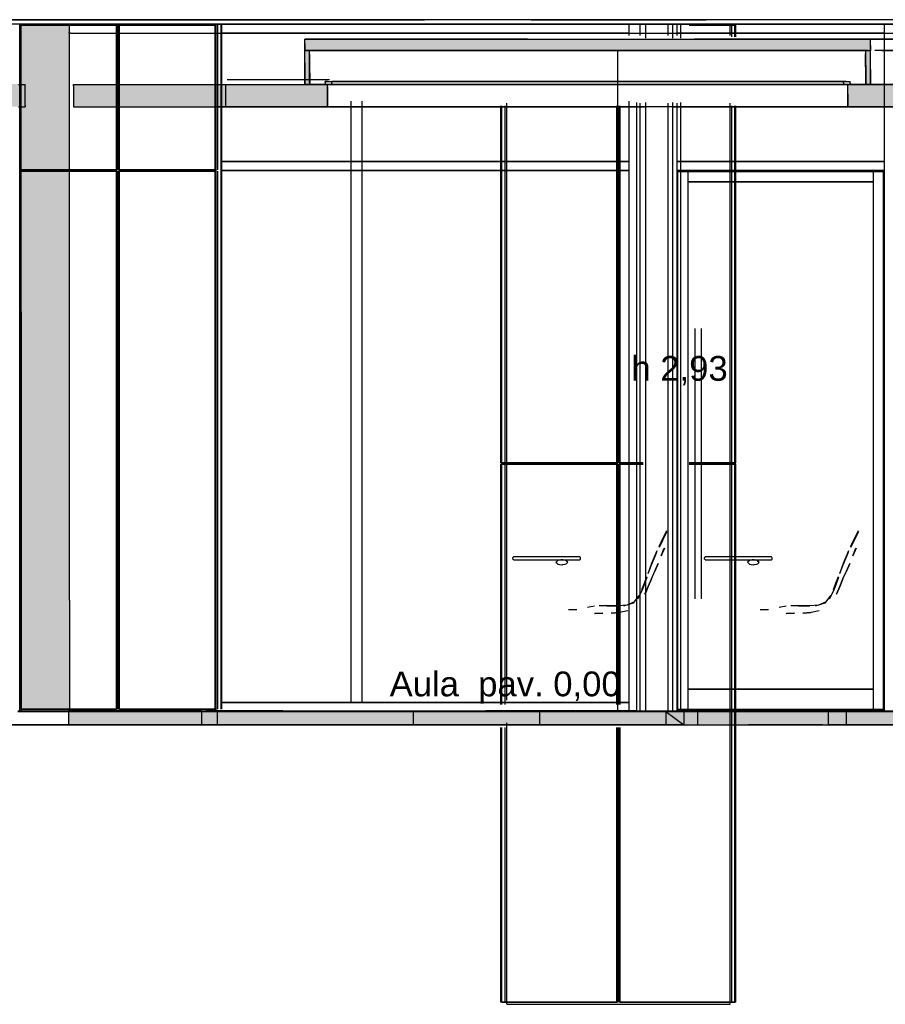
# Model space of a CAD drawing. Header units: millimetres. Extents: x -8253 to 34045, y -61360 to 6071.
# Tile 24 of 67: x 16574 to 20414, y -41300 to -36930. Entities that reach past the tile are written whole.
import ezdxf
from ezdxf.enums import TextEntityAlignment as Align

# ---------------------------------------------------------------- set-up
doc = ezdxf.new("R2010")
doc.units = ezdxf.units.MM
for name, color, linetype in [('S-QUOTE', 40, 'Continuous'), ('S-TAGLIO-ARR', 9, 'Continuous'), ('S-TAGLIO-CS', 9, 'Continuous'), ('S-TAGLIO-NUOVO', 40, 'Continuous'), ('S-TAGLIO-PAV', 33, 'Continuous'), ('S-TAGLIO-SOFF', 8, 'Continuous'), ('S-TESTI', 7, 'Continuous'), ('S-VISTA', 8, 'Continuous'), ('S-VISTA-ARREDI', 9, 'Continuous')]:
    doc.layers.add(name, color=color, linetype=linetype)
doc.styles.add('VISIO', font='arial.ttf')

msp = doc.modelspace()

# ---------------------------------------------------------------- hatches: boundary and pattern name
at = {"layer": 'S-TAGLIO-CS'}
for points in [[(19444, -37068), (17860, -37068), (17846, -37068), (17840, -37068), (17840, -37036), (17840, -37016), (18826, -37016), (20258, -37016), (20348, -37016), (20348, -37046), (20348, -37068), (20336, -37068), (20328, -37068), (20258, -37068), (19444, -37068)], [(17846, -37068), (17860, -37068), (17860, -37082), (17860, -37164), (17860, -37166), (17860, -37212), (17860, -37216), (17852, -37216), (17840, -37216), (17840, -37122), (17840, -37068), (17846, -37068)], [(20328, -37068), (20336, -37068), (20348, -37068), (20348, -37152), (20348, -37216), (20340, -37216), (20328, -37216), (20328, -37132), (20328, -37068)], [(16136, -37316), (16116, -37316), (16116, -37310), (16116, -37216), (16128, -37216), (16144, -37216), (16152, -37216), (16196, -37216), (16198, -37216), (16208, -37216), (16216, -37216), (16416, -37216), (16450, -37216), (16550, -37216), (16568, -37216), (16598, -37216), (16598, -37310), (16598, -37316), (16568, -37316), (16550, -37316), (16450, -37316), (16416, -37316), (16360, -37316), (16136, -37316)], [(16814, -37316), (16812, -37316), (16812, -37224), (16812, -37216), (16814, -37216), (17446, -37216), (17452, -37216), (17458, -37216), (17460, -37216), (17470, -37216), (17526, -37216), (17620, -37216), (17840, -37216), (17852, -37216), (17860, -37216), (17928, -37216), (17940, -37216), (17940, -37226), (17940, -37316), (17526, -37316), (17470, -37316), (17460, -37316), (17458, -37316), (17452, -37316), (17446, -37316), (16814, -37316)], [(20338, -37316), (20248, -37316), (20248, -37260), (20248, -37216), (20258, -37216), (20328, -37216), (20340, -37216), (20348, -37216), (20424, -37216), (20576, -37216), (20630, -37216), (20632, -37216), (20692, -37216), (20698, -37216), (20698, -37264), (20698, -37316), (20692, -37316), (20632, -37316), (20630, -37316), (20576, -37316), (20338, -37316)]]:
    msp.add_hatch(color=9, dxfattribs=at).paths.add_polyline_path(points)
at = {"layer": 'S-TAGLIO-NUOVO'}
msp.add_hatch(color=40, dxfattribs=at).paths.add_polyline_path([(16580, -36950), (16672, -36950), (16796, -36950), (16796, -39506), (16796, -40000), (16672, -40000), (16608, -40000), (16580, -40000), (16580, -39598), (16580, -38226), (16580, -36950)])
at = {"layer": 'S-TAGLIO-PAV'}
for points in [[(16798, -40000), (16790, -40000), (16790, -39998), (16946, -39998), (17394, -39998), (17406, -39998), (17436, -39998), (17436, -40000), (17366, -40000), (17364, -40000), (17354, -40000), (17350, -40000), (16798, -40000)], [(20136, -40060), (19808, -40060), (19760, -40060), (17734, -40060), (17716, -40060), (17600, -40060), (17366, -40060), (17364, -40060), (17354, -40060), (17350, -40060), (17342, -40060), (16790, -40060), (16790, -40004), (16790, -40000), (16798, -40000), (17350, -40000), (17354, -40000), (17364, -40000), (17366, -40000), (17436, -40000), (17440, -40000), (17614, -40000), (17732, -40000), (18152, -40000), (18184, -40000), (18640, -40000), (18642, -40000), (19710, -40000), (19732, -40000), (19842, -40000), (19844, -40000), (19996, -40000), (20026, -40000), (20034, -40000), (20418, -40000), (20424, -40000), (20432, -40000), (20638, -40000), (20664, -40000), (20664, -40030), (20664, -40060), (20468, -40060), (20250, -40060), (20210, -40060), (20136, -40060)], [(17614, -40000), (17440, -40000), (17440, -39998), (17740, -39998), (18640, -39998), (18640, -40000), (18184, -40000), (18152, -40000), (17732, -40000), (17614, -40000)], [(19710, -40000), (18642, -40000), (18642, -39998), (18944, -39998), (19842, -39998), (19842, -40000), (19732, -40000), (19710, -40000)], [(19996, -40000), (19844, -40000), (19844, -39998), (20052, -39998), (20664, -39998), (20664, -40000), (20638, -40000), (20432, -40000), (20424, -40000), (20418, -40000), (20034, -40000), (20026, -40000), (19996, -40000)]]:
    msp.add_hatch(color=33, dxfattribs=at).paths.add_polyline_path(points)

# ---------------------------------------------------------------- linework, layer by layer
at = {"layer": 'S-QUOTE'}
msp.add_line((19227.5, -39998), (19227.5, -37067), dxfattribs=at)
at = {"layer": 'S-TAGLIO-ARR'}
for p, q in [((18761.9, -39317.1), (18761, -39318)), ((18761, -39319.3), (18761, -39318)), ((18761, -39324), (18761, -39319.3)), ((18761, -39324), (18764.1, -39326.3)), ((18765, -39314), (18761.9, -39317.1)), ((18764.1, -39326.3), (18765, -39327)), ((18776.4, -39314), (18765, -39314)), ((18765, -39327), (18776.4, -39327)), ((18802, -39314), (18776.4, -39314)), ((18776.4, -39327), (18802, -39327)), ((18833.4, -39314), (18802, -39314)), ((18802, -39327), (18807.6, -39327)), ((18807.6, -39327), (18839, -39327)), ((18839, -39314), (18833.4, -39314)), ((18870.4, -39314), (18839, -39314)), ((18839, -39327), (18844.6, -39327)), ((18844.6, -39327), (18876, -39327)), ((18876, -39314), (18870.4, -39314)), ((18907.4, -39314), (18876, -39314)), ((18876, -39327), (18881.6, -39327)), ((18881.6, -39327), (18913, -39327)), ((18913, -39314), (18907.4, -39314)), ((18944.4, -39314), (18913, -39314)), ((18913, -39327), (18918.6, -39327)), ((18918.6, -39327), (18950, -39327)), ((18950, -39314), (18944.4, -39314)), ((18981.4, -39314), (18950, -39314)), ((18950, -39327), (18955.6, -39327)), ((18955.6, -39327), (18987, -39327)), ((18973.8, -39327.8), (18960.9, -39330.3)), ((18978.6, -39327), (18973.8, -39327.8)), ((18982.7, -39327.7), (18978.6, -39327)), ((18987, -39314), (18981.4, -39314)), ((18996.2, -39330), (18982.7, -39327.7)), ((19018.4, -39314), (18987, -39314)), ((18987, -39327), (18992.6, -39327)), ((18992.6, -39327), (19024, -39327)), ((19000.4, -39334.1), (18996.2, -39330)), ((19024, -39314), (19018.4, -39314)), ((19040.7, -39314), (19024, -39314)), ((19024, -39327), (19040.7, -39327)), ((19047, -39314), (19040.7, -39314)), ((19040.7, -39327), (19058.7, -39327)), ((19058.7, -39314), (19047, -39314)), ((19061, -39317), (19058.7, -39314)), ((19058.7, -39327), (19059.7, -39326.3)), ((19059.7, -39326.3), (19062, -39324)), ((19062, -39318), (19061, -39317)), ((19062, -39322.4), (19062, -39318)), ((19062, -39324), (19062, -39322.4)), ((19611.9, -39317.1), (19611, -39318)), ((19611, -39319.3), (19611, -39318)), ((19611, -39324), (19611, -39319.3)), ((19611, -39324), (19614.1, -39326.3)), ((19615, -39314), (19611.9, -39317.1)), ((19614.1, -39326.3), (19615, -39327)), ((19626.4, -39314), (19615, -39314)), ((19615, -39327), (19626.4, -39327)), ((19652, -39314), (19626.4, -39314)), ((19626.4, -39327), (19652, -39327)), ((19683.4, -39314), (19652, -39314)), ((19652, -39327), (19657.6, -39327)), ((19657.6, -39327), (19689, -39327)), ((19689, -39314), (19683.4, -39314)), ((19720.4, -39314), (19689, -39314)), ((19689, -39327), (19694.6, -39327)), ((19694.6, -39327), (19726, -39327)), ((19726, -39314), (19720.4, -39314)), ((19757.4, -39314), (19726, -39314)), ((19726, -39327), (19731.6, -39327)), ((19731.6, -39327), (19763, -39327)), ((19763, -39314), (19757.4, -39314)), ((19794.4, -39314), (19763, -39314)), ((19763, -39327), (19768.6, -39327)), ((19768.6, -39327), (19800, -39327)), ((19800, -39314), (19794.4, -39314)), ((19831.4, -39314), (19800, -39314)), ((19800, -39327), (19805.6, -39327)), ((19805.6, -39327), (19837, -39327)), ((19823.8, -39327.8), (19810.9, -39330.3)), ((19828.6, -39327), (19823.8, -39327.8)), ((19832.7, -39327.7), (19828.6, -39327)), ((19837, -39314), (19831.4, -39314)), ((19846.2, -39330), (19832.7, -39327.7)), ((19868.4, -39314), (19837, -39314)), ((19837, -39327), (19842.6, -39327)), ((19842.6, -39327), (19874, -39327)), ((19850.4, -39334.1), (19846.2, -39330)), ((19874, -39314), (19868.4, -39314)), ((19890.7, -39314), (19874, -39314)), ((19874, -39327), (19890.7, -39327)), ((19897, -39314), (19890.7, -39314)), ((19890.7, -39327), (19908.7, -39327)), ((19908.7, -39314), (19897, -39314)), ((19911, -39317), (19908.7, -39314)), ((19908.7, -39327), (19909.7, -39326.3)), ((19909.7, -39326.3), (19912, -39324)), ((19912, -39318), (19911, -39317)), ((19912, -39322.4), (19912, -39318)), ((19912, -39324), (19912, -39322.4)), ((18953.2, -39337.4), (18952.6, -39338)), ((18952.6, -39338), (18959, -39343.8)), ((18960.9, -39330.3), (18953.2, -39337.4)), ((18959, -39343.8), (18960.9, -39346)), ((18960.9, -39346), (18968.6, -39347.3)), ((18968.6, -39347.3), (18978.6, -39349)), ((18978.6, -39349), (18980.2, -39348.8)), ((18980.2, -39348.8), (18982.6, -39348.2)), ((18982.6, -39348.2), (18993.1, -39346.3)), ((18993.1, -39346.3), (18998.6, -39345)), ((18998.6, -39345), (19001.7, -39341.8)), ((19004.8, -39338), (19000.4, -39334.1)), ((19001.7, -39341.8), (19004.8, -39338)), ((19803.2, -39337.4), (19802.6, -39338)), ((19802.6, -39338), (19809, -39343.8)), ((19810.9, -39330.3), (19803.2, -39337.4)), ((19809, -39343.8), (19810.9, -39346)), ((19810.9, -39346), (19818.6, -39347.3)), ((19818.6, -39347.3), (19828.6, -39349)), ((19828.6, -39349), (19830.2, -39348.8)), ((19830.2, -39348.8), (19832.6, -39348.2)), ((19832.6, -39348.2), (19843.1, -39346.3)), ((19843.1, -39346.3), (19848.6, -39345)), ((19848.6, -39345), (19851.7, -39341.8)), ((19854.8, -39338), (19850.4, -39334.1)), ((19851.7, -39341.8), (19854.8, -39338))]:
    msp.add_line(p, q, dxfattribs=at)
at = {"layer": 'S-TAGLIO-CS'}
for p, q in [((18826.1, -37017), (17839, -37017)), ((17839, -37035), (17839, -37017)), ((17839, -37035), (17839, -37067)), ((18826.1, -37017), (20257.8, -37017)), ((20257.8, -37017), (20348, -37017)), ((20348, -37045.1), (20348, -37017)), ((20348, -37045.1), (20348, -37067)), ((19443.4, -37067), (17839, -37067)), ((17846.3, -37067), (17839, -37067)), ((17839, -37121.1), (17839, -37067)), ((17846.3, -37067), (17859, -37067)), ((17859, -37163), (17859, -37067)), ((17861, -37165.2), (17861, -37082)), ((19443.4, -37067), (20257.8, -37067)), ((20257.8, -37067), (20348, -37067)), ((20326, -37138.7), (20326, -37082)), ((20336.7, -37067), (20328, -37067)), ((20328, -37132.4), (20328, -37067)), ((20336.7, -37067), (20348, -37067)), ((20348, -37151.4), (20348, -37067)), ((17839, -37121.1), (17839, -37217)), ((20326, -37138.7), (20326, -37212)), ((20328, -37132.4), (20328, -37217)), ((17859, -37163), (17859, -37217)), ((17861, -37165.2), (17861, -37212)), ((20348, -37151.4), (20348, -37217)), ((16568.3, -37217), (16597.4, -37217)), ((16597.4, -37217), (16598, -37217)), ((16598, -37310.6), (16598, -37217)), ((16813.3, -37217), (16812.7, -37217)), ((16812.7, -37223.5), (16812.7, -37217)), ((16812.7, -37223.5), (16812.7, -37317)), ((16813.3, -37217), (17445.4, -37217)), ((17445.4, -37217), (17452.9, -37217)), ((17452.9, -37217), (17458.4, -37217)), ((17458.4, -37217), (17460.1, -37217)), ((17460.1, -37217), (17469.9, -37217)), ((17469.9, -37217), (17525.5, -37217)), ((17525.5, -37217), (17619.4, -37217)), ((17619.4, -37217), (17939, -37217)), ((17851.8, -37217), (17839, -37217)), ((17851.8, -37217), (17859, -37217)), ((17939.8, -37205), (17929, -37205)), ((17929, -37209.3), (17929, -37205)), ((17929, -37209.3), (17929, -37217)), ((17948.4, -37217), (17929, -37217)), ((17939, -37226.7), (17939, -37217)), ((17939, -37226.7), (17939, -37317)), ((17939.8, -37205), (17959, -37205)), ((17948.4, -37217), (17959, -37217)), ((17959, -37212.7), (17959, -37205)), ((17959, -37212.7), (17959, -37217)), ((20240.8, -37205), (20228, -37205)), ((20228, -37210.2), (20228, -37205)), ((20228, -37210.2), (20228, -37217)), ((20245, -37217), (20228, -37217)), ((20240.8, -37205), (20258, -37205)), ((20245, -37217), (20258, -37217)), ((20423.1, -37217), (20248, -37217)), ((20248, -37260.1), (20248, -37217)), ((20258, -37211.8), (20258, -37205)), ((20258, -37211.8), (20258, -37217)), ((20339.2, -37217), (20328, -37217)), ((20339.2, -37217), (20348, -37217)), ((20248, -37260.1), (20248, -37317)), ((16568.3, -37317), (16597.4, -37317)), ((16597.4, -37317), (16598, -37317)), ((16598, -37310.6), (16598, -37317)), ((16813.3, -37317), (16812.7, -37317)), ((16813.3, -37317), (17445.4, -37317)), ((17445.4, -37317), (17452.9, -37317)), ((17452.9, -37317), (17458.4, -37317)), ((17458.4, -37317), (17460.1, -37317)), ((17460.1, -37317), (17469.9, -37317)), ((17469.9, -37317), (17525.5, -37317)), ((17525.5, -37317), (17939, -37317)), ((20338.3, -37317), (20248, -37317)), ((20338.3, -37317), (20575.6, -37317))]:
    msp.add_line(p, q, dxfattribs=at)
at = {"layer": 'S-TAGLIO-NUOVO'}
for p, q in [((16671.2, -36950), (16580, -36950)), ((16580, -38226), (16580, -36950)), ((16671.2, -36950), (16795, -36950)), ((16795, -39505.8), (16795, -36950)), ((16580, -38226), (16580, -39597.1)), ((16795, -39505.8), (16795, -40000)), ((16580, -39597.1), (16580, -40000)), ((16608.4, -40000), (16580, -40000)), ((16608.4, -40000), (16671.8, -40000)), ((16671.8, -40000), (16795, -40000))]:
    msp.add_line(p, q, dxfattribs=at)
at = {"layer": 'S-TAGLIO-PAV'}
for p, q in [((16945.4, -39998), (16790, -39998)), ((16790, -39998.5), (16790, -40000)), ((16790, -40003.9), (16790, -40000)), ((16798.5, -40000), (16790, -40000)), ((16790, -40003.9), (16790, -40060)), ((16798.5, -40000), (17349.8, -40000)), ((16945.4, -39998), (17393.5, -39998)), ((17349.8, -40000), (17354.8, -40000)), ((17354.8, -40000), (17363.9, -40000)), ((17363.9, -40000), (17365.7, -40000)), ((17365.7, -40000), (17613.9, -40000)), ((17393.5, -39998), (17406.1, -39998)), ((17406.1, -39998), (17436, -39998)), ((17436, -39999.5), (17436, -39998)), ((17436, -39999.5), (17436, -40000)), ((17436.8, -40000), (17436, -40000)), ((17436.8, -40000), (17439, -40000)), ((17740.6, -39998), (17439, -39998)), ((17439, -39998.5), (17439, -39998)), ((17439, -39998.5), (17439, -40000)), ((17613.9, -40000), (17732.9, -40000)), ((17732.9, -40000), (18152.2, -40000)), ((17740.6, -39998), (18639, -39998)), ((18152.2, -40000), (18184.2, -40000)), ((18184.2, -40000), (19709.2, -40000)), ((18639, -39999.5), (18639, -39998)), ((18639, -39999.5), (18639, -40000)), ((18639.8, -40000), (18639, -40000)), ((18639.8, -40000), (18642, -40000)), ((18943.6, -39998), (18642, -39998)), ((18642, -39998.5), (18642, -39998)), ((18642, -39998.5), (18642, -40000)), ((18943.6, -39998), (19842, -39998)), ((19709.2, -40000), (19732.6, -40000)), ((19732.6, -40000), (19995.4, -40000)), ((19842, -39999.5), (19842, -39998)), ((19842, -39999.5), (19842, -40000)), ((19842.8, -40000), (19842, -40000)), ((19842.8, -40000), (19845, -40000)), ((20051.1, -39998), (19845, -39998)), ((19845, -39998.5), (19845, -39998)), ((19845, -39998.5), (19845, -40000)), ((19995.4, -40000), (20025.5, -40000)), ((20025.5, -40000), (20033.5, -40000)), ((20033.5, -40000), (20417.5, -40000)), ((20051.1, -39998), (20665, -39998)), ((17341.4, -40060), (16790, -40060)), ((17341.4, -40060), (17349.8, -40060)), ((17349.8, -40060), (17354.8, -40060)), ((17354.8, -40060), (17363.9, -40060)), ((17363.9, -40060), (17365.7, -40060)), ((17365.7, -40060), (17600.7, -40060)), ((17600.7, -40060), (17716.6, -40060)), ((17716.6, -40060), (17733, -40060)), ((17733, -40060), (19760.2, -40060)), ((19760.2, -40060), (19807.5, -40060)), ((20135.6, -40060), (19807.5, -40060)), ((20135.6, -40060), (20209.6, -40060)), ((20209.6, -40060), (20249.8, -40060)), ((20249.8, -40060), (20467.5, -40060))]:
    msp.add_line(p, q, dxfattribs=at)
at = {"layer": 'S-TAGLIO-SOFF'}
for p, q in [((16798.9, -36990), (16790, -36990)), ((16798.9, -36990), (17348.3, -36990)), ((17348.3, -36990), (17353.6, -36990)), ((17353.6, -36990), (17363.2, -36990)), ((17363.2, -36990), (17365.1, -36990)), ((17365.1, -36990), (17613.2, -36990)), ((17613.2, -36990), (17731.5, -36990)), ((17731.5, -36990), (18144.1, -36990)), ((18144.1, -36990), (18176.4, -36990)), ((18176.4, -36990), (19771.7, -36990)), ((19771.7, -36990), (19817.6, -36990)), ((20134.8, -36990), (19817.6, -36990)), ((20134.8, -36990), (20211.4, -36990)), ((20211.4, -36990), (20250.1, -36990)), ((20250.1, -36990), (20460.3, -36990))]:
    msp.add_line(p, q, dxfattribs=at)
at = {"layer": 'S-VISTA'}
for p, q in [((19350, -36950), (14005, -36950)), ((19440, -36930), (14060, -36930)), ((19350, -36950), (14217, -36950)), ((14940, -36930), (18320, -36930)), ((18300, -36930), (14940, -36930)), ((17445, -36950), (16575, -36950)), ((16575, -36950), (17445, -36950)), ((16575, -40000), (16575, -36950)), ((17007, -36955), (16575, -36955)), ((16575, -37597), (16575, -36955)), ((16575, -37597), (16575, -36955)), ((16579, -36955), (17003, -36955)), ((16579, -37597), (16579, -36955)), ((16795, -36950), (16580, -36950)), ((16795, -36950), (16580, -36950)), ((16810, -36950), (16860, -36950)), ((16860, -36950), (16810, -36950)), ((16860, -36950), (19278, -36950)), ((19278, -36950), (16860, -36950)), ((17003, -37597), (17003, -36955)), ((17007, -37597), (17007, -36955)), ((17007, -37597), (17007, -36955)), ((17445, -36955), (17013, -36955)), ((17013, -37597), (17013, -36955)), ((17013, -37597), (17013, -36955)), ((17017, -36955), (17441, -36955)), ((17017, -37597), (17017, -36955)), ((17441, -37597), (17441, -36955)), ((17445, -40000), (17445, -36950)), ((17445, -37597), (17445, -36955)), ((17445, -37597), (17445, -36955)), ((17453, -37597), (17453, -36955)), ((17453, -37597), (17453, -36955)), ((17453, -37597), (17453, -36955)), ((17453, -37597), (17453, -36955)), ((17467, -37597), (17467, -36955)), ((17467, -37597), (17467, -36955)), ((17467, -37597), (17467, -36955)), ((17467, -37597), (17467, -36955)), ((17471, -37597), (17471, -36955)), ((17471, -37597), (17471, -36955)), ((17471, -37597), (17471, -36955)), ((17471, -37597), (17471, -36955)), ((18370, -36930), (18300, -36930)), ((18320, -36930), (18370, -36930)), ((18735, -36950), (19725, -36950)), ((18842.5, -36930), (18880, -36930)), ((18880, -36930), (19580, -36930)), ((19278, -36950), (19327, -36950)), ((19327, -36950), (19278, -36950)), ((19278, -37000), (19278, -36950)), ((19278, -37000), (19278, -36950)), ((19278, -36990), (19278, -36950)), ((19278, -36990), (19278, -36950)), ((19327, -37000), (19327, -36950)), ((19327, -37000), (19327, -36950)), ((19505, -36950), (19350, -36950)), ((19470, -36950), (19350, -36950)), ((19350, -36950), (19350, -37011.8)), ((19520, -36930), (19440, -36930)), ((19450, -36950), (19490, -36950)), ((19490, -36950), (19450, -36950)), ((19450, -37000), (19450, -36950)), ((19450, -37000), (19450, -36950)), ((19505, -36950), (19470, -36950)), ((19470, -36950), (19470, -37011.8)), ((19490, -37000), (19490, -36950)), ((19490, -37000), (19490, -36950)), ((19490, -36950), (20410, -36950)), ((20410, -36950), (19490, -36950)), ((19490, -36990), (19490, -36950)), ((19490, -36990), (19490, -36950)), ((19505, -36950), (19505, -37011.8)), ((19505, -36950), (19505, -37011.8)), ((19505, -36950), (19505, -37011.8)), ((19505, -36950), (19505, -37011.8)), ((20160, -36930), (19520, -36930)), ((19543, -36955), (19747, -36955)), ((19751, -36955), (19543.8, -36955)), ((19580, -36930), (19617.5, -36930)), ((19725, -37000), (19725, -36950)), ((19733, -37006.1), (19733, -36955)), ((19747, -37006.1), (19747, -36955)), ((19747, -37006.1), (19747, -36955)), ((19751, -37006.1), (19751, -36955)), ((19751, -37006.1), (19751, -36955)), ((19751, -37006.1), (19751, -36955)), ((20240, -36930), (20160, -36930)), ((20610, -36930), (20240, -36930)), ((20410, -36950), (20450, -36950)), ((20450, -36950), (20410, -36950)), ((20410, -40000), (20410, -36950)), ((20410, -40000), (20410, -36950)), ((20410, -36990), (20410, -36950)), ((20410, -36990), (20410, -36950)), ((17464.5, -36990), (19278, -36990)), ((19278, -36990), (17464.5, -36990)), ((17464.5, -36990), (19278, -36990)), ((19278, -36990), (17464.5, -36990)), ((17490, -36990), (19440, -36990)), ((18044, -36990), (18093, -36990)), ((18093, -36990), (18044, -36990)), ((19440, -36990), (19520, -36990)), ((19490, -36990), (20410, -36990)), ((20410, -36990), (19490, -36990)), ((19490, -36990), (20410, -36990)), ((20410, -36990), (19490, -36990)), ((19520, -36990), (20160, -36990)), ((20160, -36990), (20240, -36990)), ((20240, -36990), (20558.8, -36990)), ((20410, -37560), (20410, -36990)), ((20410, -37560), (20410, -36990)), ((17839, -37017), (20348, -37017)), ((17839, -37067), (17839, -37017)), ((20218, -37017), (19568, -37017)), ((19568, -37017), (20568, -37017)), ((20568, -37017), (20218, -37017)), ((20348, -37067), (20348, -37017)), ((17839, -37067), (20348, -37067)), ((17839, -37067), (20348, -37067)), ((17839, -37217), (17839, -37067)), ((20328, -37067), (17859, -37067)), ((17859, -37217), (17859, -37067)), ((20328, -37217), (20328, -37067)), ((20348, -37217), (20348, -37067)), ((20568, -37067), (20368, -37067)), ((20568, -37067), (20368, -37067)), ((20398, -37067), (20548, -37067)), ((17437, -37217), (17489, -37217)), ((17482.4, -37217), (17935.5, -37217)), ((17489, -37317), (17489, -37217)), ((17948.5, -37197), (17494.7, -37197)), ((17839, -37217), (20348, -37217)), ((20328, -37217), (17859, -37217)), ((17929, -37205), (20258, -37205)), ((17929, -37217), (20258, -37217)), ((20248, -37217), (17939, -37217)), ((17939, -37317), (17939, -37217)), ((17939, -37317), (17939, -37217)), ((20228, -37205), (17959, -37205)), ((20228, -37217), (17959, -37217)), ((20248, -37317), (20248, -37217)), ((20294.1, -37217), (20452, -37217)), ((20468, -37217), (20367.1, -37217)), ((20568, -37217), (20368, -37217)), ((20398, -37217), (20548, -37217)), ((17437, -37317), (17489, -37317)), ((19309, -37317), (17455.3, -37317)), ((19323, -37317), (17473, -37317)), ((17482.4, -37317), (19345, -37317)), ((17486.4, -37317), (19308.3, -37317)), ((20248, -37317), (17939, -37317)), ((18044, -39960), (18044, -37292)), ((18044, -39960), (18044, -37292)), ((18093, -39960), (18093, -37292)), ((18093, -39960), (18093, -37292)), ((18709, -38897), (18709, -37312.7)), ((18709, -38897), (18709, -37312.7)), ((18709, -38897), (18709, -37312.7)), ((18713, -38897), (18713, -37312.7)), ((18713, -38897), (18713, -37312.7)), ((18727, -38897), (18727, -37312.7)), ((18735, -39950), (18735, -37300)), ((19223, -38897), (19223, -37312.7)), ((19227, -38897), (19227, -37312.7)), ((19227, -38897), (19227, -37312.7)), ((19233, -38897), (19233, -37312.7)), ((19233, -38897), (19233, -37312.7)), ((19237, -38897), (19237, -37312.7)), ((19278, -39960), (19278, -37292)), ((19278, -39960), (19278, -37292)), ((19278, -40000), (19278, -37300)), ((19278, -40000), (19278, -37300)), ((19310, -37297.1), (19310, -40000)), ((19310, -37297.1), (19310, -40000)), ((19327, -40000), (19327, -37300)), ((19327, -40000), (19327, -37300)), ((19350, -37297.1), (19350, -40000)), ((19450, -40000), (19450, -37300)), ((19450, -40000), (19450, -37300)), ((19468, -37317), (19594, -37317)), ((19470, -37297.1), (19470, -40000)), ((19490, -40000), (19490, -37300)), ((19490, -40000), (19490, -37300)), ((19490, -37560), (19490, -37300.9)), ((19490, -37560), (19490, -37300.9)), ((19505, -37297.1), (19505, -40000)), ((19505, -37297.1), (19505, -40000)), ((19505, -37297.1), (19505, -40000)), ((19505, -37297.1), (19505, -40000)), ((20561.5, -37317), (19509.4, -37317)), ((19510.7, -37317), (20118, -37317)), ((19594, -37317), (19523, -37317)), ((20468, -37317), (19610, -37317)), ((19610, -37317), (20452, -37317)), ((19725, -41300), (19725, -37300)), ((19733, -38897), (19733, -37312.7)), ((19747, -38897), (19747, -37312.7)), ((19747, -38897), (19747, -37312.7)), ((19751, -38897), (19751, -37312.7)), ((19751, -38897), (19751, -37312.7)), ((19751, -38897), (19751, -37312.7)), ((20118, -37317), (20568, -37317)), ((17464.5, -37560), (19278, -37560)), ((19278, -37560), (17464.5, -37560)), ((19278, -37600), (19278, -37560)), ((19278, -37600), (19278, -37560)), ((19490, -37560), (20410, -37560)), ((20410, -37560), (19490, -37560)), ((19490, -37600), (19490, -37560)), ((19490, -37600), (19490, -37560)), ((19490, -37560), (20410, -37560)), ((20410, -37560), (19490, -37560)), ((20410, -37600), (20410, -37560)), ((20410, -37600), (20410, -37560)), ((17007, -37597), (16575, -37597)), ((17007, -37603), (16575, -37603)), ((16575, -39990), (16575, -37603)), ((16575, -39990), (16575, -37603)), ((16579, -37597), (17003, -37597)), ((16579, -37603), (17003, -37603)), ((16579, -39990), (16579, -37603)), ((17003, -39990), (17003, -37603)), ((17007, -39990), (17007, -37603)), ((17007, -39990), (17007, -37603)), ((17445, -37597), (17013, -37597)), ((17445, -37603), (17013, -37603)), ((17013, -39990), (17013, -37603)), ((17013, -39990), (17013, -37603)), ((17017, -37597), (17441, -37597)), ((17017, -37603), (17441, -37603)), ((17017, -39990), (17017, -37603)), ((17441, -39990), (17441, -37603)), ((17445, -39990), (17445, -37603)), ((17445, -39990), (17445, -37603)), ((17453, -39990), (17453, -37603)), ((17453, -39990), (17453, -37603)), ((17453, -39990), (17453, -37603)), ((17453, -39990), (17453, -37603)), ((17464.5, -37600), (19278, -37600)), ((19278, -37600), (17464.5, -37600)), ((17467, -39990), (17467, -37603)), ((17467, -39990), (17467, -37603)), ((17467, -39990), (17467, -37603)), ((17467, -39990), (17467, -37603)), ((17471, -39990), (17471, -37603)), ((17471, -39990), (17471, -37603)), ((17471, -39990), (17471, -37603)), ((17471, -39990), (17471, -37603)), ((19490, -37600), (20410, -37600)), ((20410, -37600), (19490, -37600)), ((19494, -37604), (19539, -37604)), ((19539, -37604), (19494, -37604)), ((19494, -39992), (19494, -37604)), ((19494, -39992), (19494, -37604)), ((19539, -39992), (19539, -37604)), ((19539, -39992), (19539, -37604)), ((19539, -37604), (20361, -37604)), ((20361, -37604), (19539, -37604)), ((19539, -37649), (19539, -37604)), ((19539, -37649), (19539, -37604)), ((20361, -37604), (20406, -37604)), ((20406, -37604), (20361, -37604)), ((20361, -39992), (20361, -37604)), ((20361, -39992), (20361, -37604)), ((20361, -37649), (20361, -37604)), ((20361, -37649), (20361, -37604)), ((20406, -39992), (20406, -37604)), ((20406, -39992), (20406, -37604)), ((19539, -37649), (20361, -37649)), ((20361, -37649), (19539, -37649)), ((19539, -37649), (20361, -37649)), ((20361, -37649), (19539, -37649)), ((19539, -39902), (19539, -37649)), ((19539, -39902), (19539, -37649)), ((20361, -39902), (20361, -37649)), ((20361, -39902), (20361, -37649)), ((19570, -39500), (19570, -38300)), ((19570, -39500), (19570, -38300)), ((19570, -39500), (19570, -38300)), ((19570, -39500), (19570, -38300)), ((19598, -39500), (19598, -38300)), ((19598, -39500), (19598, -38300)), ((19598, -39500), (19598, -38300)), ((19598, -39500), (19598, -38300)), ((19227, -38897), (18709, -38897)), ((19227, -38903), (18709, -38903)), ((18709, -39969.5), (18709, -38903)), ((18709, -39969.5), (18709, -38903)), ((18709, -39969.5), (18709, -38903)), ((18713, -38897), (19223, -38897)), ((18713, -38903), (19223, -38903)), ((18713, -39969.5), (18713, -38903)), ((18713, -39969.5), (18713, -38903)), ((18727, -39969.5), (18727, -38903)), ((19223, -39969.5), (19223, -38903)), ((19227, -39969.5), (19227, -38903)), ((19227, -39969.5), (19227, -38903)), ((19336.6, -38897), (19233, -38897)), ((19336.6, -38903), (19233, -38903)), ((19233, -39969.5), (19233, -38903)), ((19233, -39969.5), (19233, -38903)), ((19237, -38897), (19339, -38897)), ((19237, -38903), (19339, -38903)), ((19237, -39969.5), (19237, -38903)), ((19543, -38897), (19747, -38897)), ((19543, -38903), (19747, -38903)), ((19751, -38897), (19543.8, -38897)), ((19751, -38903), (19543.8, -38903)), ((19733, -41290), (19733, -38903)), ((19747, -41290), (19747, -38903)), ((19747, -41290), (19747, -38903)), ((19751, -41290), (19751, -38903)), ((19751, -41290), (19751, -38903)), ((19751, -41290), (19751, -38903)), ((19539, -39902), (20361, -39902)), ((20361, -39902), (19539, -39902)), ((19539, -39992), (19539, -39902)), ((19539, -39992), (19539, -39902)), ((19539, -39902), (20361, -39902)), ((20361, -39902), (19539, -39902)), ((20361, -39992), (20361, -39902)), ((20361, -39992), (20361, -39902)), ((17464.5, -39960), (19278, -39960)), ((19278, -39960), (17464.5, -39960)), ((17464.5, -39960), (19278, -39960)), ((19278, -39960), (17464.5, -39960)), ((18044, -39960), (18093, -39960)), ((18093, -39960), (18044, -39960)), ((19278, -40000), (19278, -39960)), ((19278, -40000), (19278, -39960)), ((16565, -39998), (16790, -39998)), ((16790, -40000), (16565, -40000)), ((16565, -40000), (16790, -40000)), ((17007, -39990), (16575, -39990)), ((16575, -39990), (16791, -39990)), ((16779.7, -40000), (16575, -40000)), ((16575, -40000), (17445, -40000)), ((16579, -39990), (17003, -39990)), ((16791, -39990), (16579, -39990)), ((16795, -40000), (16580, -40000)), ((17380, -39998), (16790, -39998)), ((16790, -40000), (17380, -40000)), ((16790, -40000), (16790, -40060)), ((16790, -40000), (16790, -40060)), ((16790, -40000), (16790, -40060)), ((17380, -40000), (16790, -40000)), ((17445, -39990), (17013, -39990)), ((17017, -39990), (17441, -39990)), ((17380, -40000), (17450, -40000)), ((17380, -40000), (17380, -40060)), ((17396, -39998), (17436, -39998)), ((17396, -40000), (17436, -40000)), ((17399, -39998), (17837, -39998)), ((17450, -39998), (17399, -39998)), ((17450, -40000), (17399, -40000)), ((17399, -40000), (17837, -40000)), ((17439, -39998), (18639, -39998)), ((17439, -40000), (18639, -40000)), ((17450, -40000), (17450, -40060)), ((17450, -40000), (17450, -40060)), ((17464.5, -40000), (19278, -40000)), ((19278, -40000), (17464.5, -40000)), ((17470.5, -39998), (17837, -39998)), ((17470.5, -40000), (17837, -40000)), ((17487, -39998), (17837, -39998)), ((17487, -40000), (17837, -40000)), ((17488, -39998), (18238, -39998)), ((17488, -39998), (18238, -39998)), ((17488, -40000), (18238, -40000)), ((17488, -40000), (18238, -40000)), ((17489, -39998), (18639, -39998)), ((17489, -39998), (18639, -39998)), ((17489, -40000), (18639, -40000)), ((17489, -40000), (18639, -40000)), ((19440, -40000), (17490, -40000)), ((17840, -39998), (19040, -39998)), ((17840, -39998), (19040, -39998)), ((17840, -39998), (19040, -39998)), ((17840, -40000), (19040, -40000)), ((17840, -40000), (19040, -40000)), ((17840, -40000), (19040, -40000)), ((18241, -39998), (19441, -39998)), ((18241, -39998), (19441, -39998)), ((18241, -40000), (19441, -40000)), ((18241, -40000), (19441, -40000)), ((18320, -40000), (18320, -40060)), ((18642, -39998), (19842, -39998)), ((18642, -39998), (19842, -39998)), ((18642, -39998), (19342, -39998)), ((18642, -40000), (19842, -40000)), ((18642, -40000), (19842, -40000)), ((18642, -40000), (19342, -40000)), ((19040, -39998), (18880, -39998)), ((18880, -40000), (19330, -40000)), ((18880, -40000), (18880, -40060)), ((19040, -40000), (18880, -40000)), ((19043, -39998), (20243, -39998)), ((19043, -39998), (20243, -39998)), ((19043, -39998), (19343, -39998)), ((19311.5, -39998), (19043, -39998)), ((19311.5, -40000), (19043, -40000)), ((19043, -40000), (20243, -40000)), ((19043, -40000), (20243, -40000)), ((19043, -40000), (19343, -40000)), ((19278, -40000), (19327, -40000)), ((19327, -40000), (19278, -40000)), ((19330, -40000), (19310, -40000)), ((19330, -40000), (19310, -40000)), ((19350, -40000), (19310, -40000)), ((19470, -40000), (19350, -40000)), ((19440, -40000), (19440, -40060)), ((19440, -40000), (19520, -40000)), ((19440, -40000), (19440, -40060)), ((19440, -40000), (19520, -40060)), ((19444, -39998), (20644, -39998)), ((19444, -39998), (20644, -39998)), ((19444, -40000), (20644, -40000)), ((19444, -40000), (20644, -40000)), ((19450, -40000), (19490, -40000)), ((19490, -40000), (19450, -40000)), ((19505, -40000), (19470, -40000)), ((19505, -40000), (19470, -40000)), ((19494, -39992), (19539, -39992)), ((19539, -39992), (19494, -39992)), ((19520, -40000), (19520, -40060)), ((19580, -39998), (19526.3, -39998)), ((19580, -40000), (19526.3, -40000)), ((19530, -40000), (19580, -40000)), ((19539, -39992), (20361, -39992)), ((20361, -39992), (19539, -39992)), ((19542, -39998), (19842, -39998)), ((19542, -40000), (19842, -40000)), ((19543, -39998), (20243, -39998)), ((19543, -40000), (20243, -40000)), ((19580, -40000), (19580, -40060)), ((19845, -39998), (20665, -39998)), ((19845, -39998), (20645, -39998)), ((19845, -39998), (20665, -39998)), ((19845, -40000), (20665, -40000)), ((19845, -40000), (20665, -40000)), ((19845, -40000), (20645, -40000)), ((20160, -40000), (20160, -40060)), ((20240, -40000), (20240, -40060)), ((20246, -39998), (20665, -39998)), ((20246, -39998), (20665, -39998)), ((20246, -39998), (20646, -39998)), ((20246, -40000), (20665, -40000)), ((20246, -40000), (20665, -40000)), ((20246, -40000), (20646, -40000)), ((20361, -39992), (20406, -39992)), ((20406, -39992), (20361, -39992)), ((20410, -40000), (20450, -40000)), ((20450, -40000), (20410, -40000)), ((19440, -40060), (14060, -40060)), ((14940, -40060), (18320, -40060)), ((18300, -40060), (14940, -40060)), ((16790, -40060), (17380, -40060)), ((17380, -40060), (16790, -40060)), ((16790, -40060), (19440, -40060)), ((17380, -40030), (17380, -40060)), ((17380, -40060), (17450, -40060)), ((17450, -40060), (17380, -40060)), ((18370, -40060), (18300, -40060)), ((18320, -40060), (18370, -40060)), ((18709, -41290), (18709, -40071.1)), ((18709, -41290), (18709, -40071.1)), ((18709, -41290), (18709, -40071.1)), ((18713, -41290), (18713, -40071.1)), ((18713, -41290), (18713, -40071.1)), ((18727, -41290), (18727, -40071.1)), ((18735, -41300), (18735, -40050)), ((18880, -40060), (19580, -40060)), ((19223, -41290), (19223, -40071.1)), ((19227, -41290), (19227, -40071.1)), ((19227, -41290), (19227, -40071.1)), ((19233, -41290), (19233, -40071.1)), ((19233, -41290), (19233, -40071.1)), ((19237, -41290), (19237, -40071.1)), ((19520, -40060), (19440, -40060)), ((19440, -40060), (19520, -40060)), ((19520, -40060), (20160, -40060)), ((20240, -40060), (20160, -40060)), ((20160, -40060), (20240, -40060)), ((20610, -40060), (20240, -40060)), ((20240, -40060), (20665, -40060)), ((19227, -41290), (18709, -41290)), ((18713, -41290), (19223, -41290)), ((19751, -41290), (19233, -41290)), ((19237, -41290), (19747, -41290)), ((18735, -41300), (19725, -41300))]:
    msp.add_line(p, q, dxfattribs=at)
at = {"layer": 'S-VISTA-ARREDI'}
for p, q in [((19427, -39233), (19445, -39197)), ((19427, -39233), (19445, -39197)), ((20277, -39233), (20295, -39197)), ((20277, -39233), (20295, -39197)), ((19410, -39268), (19427, -39233)), ((19410, -39268), (19427, -39233)), ((19427, -39238), (19410, -39272)), ((19427, -39238), (19410, -39272)), ((19445, -39203), (19427, -39238)), ((19445, -39203), (19427, -39238)), ((20260, -39268), (20277, -39233)), ((20260, -39268), (20277, -39233)), ((20277, -39238), (20260, -39272)), ((20277, -39238), (20260, -39272)), ((20295, -39203), (20277, -39238)), ((20295, -39203), (20277, -39238)), ((19434, -39275), (19420, -39309)), ((19434, -39275), (19420, -39309)), ((19420, -39310), (19433, -39276)), ((19420, -39310), (19433, -39276)), ((20284, -39275), (20270, -39309)), ((20284, -39275), (20270, -39309)), ((20270, -39310), (20283, -39276)), ((20270, -39310), (20283, -39276)), ((19389, -39316), (19377, -39344)), ((19389, -39316), (19377, -39344)), ((19377, -39349), (19388, -39321)), ((19377, -39349), (19388, -39321)), ((19388, -39321), (19401, -39293)), ((19388, -39321), (19401, -39293)), ((19401, -39288), (19389, -39316)), ((19401, -39288), (19389, -39316)), ((20239, -39316), (20227, -39344)), ((20239, -39316), (20227, -39344)), ((20227, -39349), (20238, -39321)), ((20227, -39349), (20238, -39321)), ((20238, -39321), (20251, -39293)), ((20238, -39321), (20251, -39293)), ((20251, -39288), (20239, -39316)), ((20251, -39288), (20239, -39316)), ((19377, -39344), (19362, -39385)), ((19377, -39344), (19362, -39385)), ((19362, -39388), (19377, -39349)), ((19362, -39388), (19377, -39349)), ((19406, -39343), (19391, -39377)), ((19406, -39343), (19391, -39377)), ((19391, -39378), (19406, -39344)), ((19391, -39378), (19406, -39344)), ((20227, -39344), (20212, -39385)), ((20227, -39344), (20212, -39385)), ((20212, -39388), (20227, -39349)), ((20212, -39388), (20227, -39349)), ((20256, -39343), (20241, -39377)), ((20256, -39343), (20241, -39377)), ((20241, -39378), (20256, -39344)), ((20241, -39378), (20256, -39344)), ((19345, -39431), (19356, -39402)), ((19345, -39431), (19356, -39402)), ((19356, -39405), (19346, -39434)), ((19356, -39405), (19346, -39434)), ((19376, -39411), (19362, -39445)), ((19376, -39411), (19362, -39445)), ((19362, -39446), (19376, -39412)), ((19362, -39446), (19376, -39412)), ((19376, -39412), (19391, -39378)), ((19376, -39412), (19391, -39378)), ((20195, -39431), (20206, -39402)), ((20195, -39431), (20206, -39402)), ((20206, -39405), (20196, -39434)), ((20206, -39405), (20196, -39434)), ((20226, -39411), (20212, -39445)), ((20226, -39411), (20212, -39445)), ((20212, -39446), (20226, -39412)), ((20212, -39446), (20226, -39412)), ((20226, -39412), (20241, -39378)), ((20226, -39412), (20241, -39378)), ((19334, -39459), (19345, -39431)), ((19334, -39459), (19345, -39431)), ((19346, -39434), (19335, -39462)), ((19346, -39434), (19335, -39462)), ((19347, -39480), (19362, -39446)), ((19347, -39480), (19362, -39446)), ((19362, -39445), (19348, -39479)), ((19362, -39445), (19348, -39479)), ((20184, -39459), (20195, -39431)), ((20184, -39459), (20195, -39431)), ((20196, -39434), (20185, -39462)), ((20196, -39434), (20185, -39462)), ((20197, -39480), (20212, -39446)), ((20197, -39480), (20212, -39446)), ((20212, -39445), (20198, -39479)), ((20212, -39445), (20198, -39479)), ((19301, -39513), (19322, -39486)), ((19301, -39513), (19322, -39486)), ((19335, -39462), (19315, -39502)), ((19335, -39462), (19315, -39502)), ((20151, -39513), (20172, -39486)), ((20151, -39513), (20172, -39486)), ((20185, -39462), (20165, -39502)), ((20185, -39462), (20165, -39502)), ((19008, -39547), (19046, -39548)), ((19008, -39547), (19046, -39548)), ((19093, -39537), (19124, -39531)), ((19093, -39537), (19124, -39531)), ((19145, -39529), (19179, -39530)), ((19145, -39529), (19179, -39530)), ((19179, -39531), (19145, -39531)), ((19179, -39531), (19145, -39531)), ((19228, -39531), (19179, -39530)), ((19228, -39531), (19179, -39530)), ((19179, -39531), (19228, -39533)), ((19179, -39531), (19228, -39533)), ((19267, -39528), (19228, -39531)), ((19267, -39528), (19228, -39531)), ((19254, -39532), (19301, -39516)), ((19254, -39532), (19301, -39516)), ((19301, -39513), (19267, -39528)), ((19301, -39513), (19267, -39528)), ((19858, -39547), (19896, -39548)), ((19858, -39547), (19896, -39548)), ((19943, -39537), (19974, -39531)), ((19943, -39537), (19974, -39531)), ((19995, -39529), (20029, -39530)), ((19995, -39529), (20029, -39530)), ((20029, -39531), (19995, -39531)), ((20029, -39531), (19995, -39531)), ((20078, -39531), (20029, -39530)), ((20078, -39531), (20029, -39530)), ((20029, -39531), (20078, -39533)), ((20029, -39531), (20078, -39533)), ((20117, -39528), (20078, -39531)), ((20117, -39528), (20078, -39531)), ((20104, -39532), (20151, -39516)), ((20104, -39532), (20151, -39516)), ((20151, -39513), (20117, -39528)), ((20151, -39513), (20117, -39528)), ((19124, -39566), (19161, -39564)), ((19124, -39566), (19161, -39564)), ((19161, -39564), (19125, -39566)), ((19161, -39564), (19125, -39566)), ((19235, -39561), (19198, -39564)), ((19198, -39564), (19234, -39561)), ((19235, -39561), (19198, -39564)), ((19198, -39564), (19234, -39561)), ((19271, -39553), (19235, -39561)), ((19271, -39553), (19235, -39561)), ((19974, -39566), (20011, -39564)), ((19974, -39566), (20011, -39564)), ((20011, -39564), (19975, -39566)), ((20011, -39564), (19975, -39566)), ((20085, -39561), (20048, -39564)), ((20048, -39564), (20084, -39561)), ((20085, -39561), (20048, -39564)), ((20048, -39564), (20084, -39561)), ((20121, -39553), (20085, -39561)), ((20121, -39553), (20085, -39561))]:
    msp.add_line(p, q, dxfattribs=at)

# ---------------------------------------------------------------- texts
at = {"layer": 'S-QUOTE', "style": 'VISIO'}
msp.add_text('h 2,93', height=110, dxfattribs=at).set_placement((19287.5, -38532.5))
at = {"layer": 'S-TESTI', "style": 'VISIO'}
msp.add_text('Aula  pav. 0,00', height=110, dxfattribs=at).set_placement((18727.5, -39878), align=Align.MIDDLE_CENTER)

doc.saveas('drawing.dxf')
